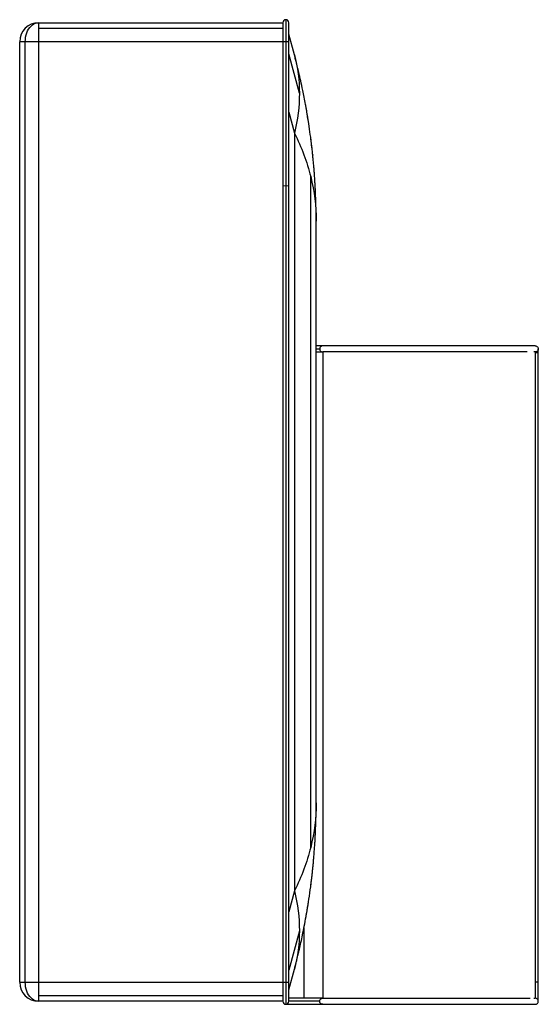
# Paper-space layout '_Left' of a CAD drawing. Header units: millimetres. Extents: x 0 to 684, y -6104 to -4806.
import ezdxf

# ---------------------------------------------------------------- set-up
doc = ezdxf.new("R2010")
doc.units = ezdxf.units.MM

psp = doc.layouts.new('_Left')

# ---------------------------------------------------------------- linework, layer by layer
at = {"color": 7, "linetype": 'Continuous', "lineweight": 25}
for p, q in [((25, -4810), (25, -6100)), ((25, -4810), (347, -4810)), ((347, -4810), (347, -6100)), ((351, -4806), (351, -6104)), ((355, -6100), (355, -4810)), ((25, -4817.3), (347, -4817.3)), ((362.3, -4852.4), (355, -4825)), ((0, -6075), (0, -4835)), ((355, -4835), (0, -4835)), ((7.3, -6075), (7.3, -4835)), ((368.9, -4903), (355, -4851)), ((365.5, -4864.8), (362.3, -4852.4)), ((355, -4928.1), (362.3, -4955.4)), ((362.3, -4955.4), (362.3, -5954.6)), ((385.5, -4975.1), (383.8, -4960.9)), ((386.5, -4984.1), (386.6, -4984.7)), ((383.8, -5897.1), (383.8, -5012.9)), ((389.7, -5025.2), (389.7, -5025)), ((391, -5838.6), (391, -5071.4)), ((399.7, -5236), (391, -5236)), ((391, -5240), (395.7, -5240)), ((684, -6100), (684, -5240)), ((391, -5244), (399.7, -5244)), ((399.7, -5244), (399.7, -6096)), ((680, -5244), (680, -6096)), ((684, -5245), (680, -5245)), ((383.8, -5949.1), (385, -5939.7)), ((362.3, -5954.6), (355, -5981.9)), ((368.9, -6007), (355, -6059)), ((375, -6096), (375, -6002.7)), ((362.3, -6057.6), (366, -6043.4)), ((355, -6085), (362.3, -6057.6)), ((0, -6075), (355, -6075)), ((684, -6075), (680, -6075)), ((347, -6092.7), (25, -6092.7)), ((347, -6100), (25, -6100)), ((399.7, -6096), (355, -6096)), ((395.7, -6100), (355, -6100)), ((351, -6104), (399.7, -6104))]:
    psp.add_line(p, q, dxfattribs=at)
at = {"color": 142, "linetype": 'Continuous', "lineweight": 18, "true_color": 0x0080c0}
psp.add_line((355, -5025), (347, -5025), dxfattribs=at)
at = {"color": 7, "linetype": 'Continuous', "lineweight": 25, "flags": 128}
for points in [[(7.3, -4835), (7.5, -4832), (7.8, -4829), (8.5, -4826.1), (9.3, -4823.4), (10.5, -4820.8), (11.8, -4818.4), (13.3, -4816.3), (15, -4814.4), (16.8, -4812.9), (18.7, -4811.6), (20.8, -4810.7), (22.9, -4810.2), (25, -4810)], [(25, -6100), (22.9, -6099.8), (20.8, -6099.3), (18.7, -6098.4), (16.8, -6097.1), (15, -6095.6), (13.3, -6093.7), (11.8, -6091.6), (10.5, -6089.2), (9.3, -6086.6), (8.5, -6083.9), (7.8, -6081), (7.5, -6078), (7.3, -6075)]]:
    psp.add_lwpolyline(points, dxfattribs=at)
at = {"color": 7, "linetype": 'Continuous', "lineweight": 25}
for centre, radius, start, end in [((25, -4835), 25, 90, 180), ((351, -4810), 4, 0, 180), ((25, -6075), 25, 180, 270), ((351, -6100), 4, 180, 0)]:
    psp.add_arc(centre, radius, start, end, dxfattribs=at)
for points in [[(362.3, -4852.4), (366.7, -4868.8), (368.9, -4885.8), (368.9, -4903)], [(368.9, -4903), (368.9, -4920.3), (366.7, -4937.9), (362.3, -4955.4)], [(362.3, -4955.4), (371.8, -4974.3), (379, -4993.5), (383.8, -5012.9)], [(383.8, -5012.9), (388.6, -5032.3), (391, -5051.8), (391, -5071.4)], [(391, -5838.6), (391, -5858.2), (388.6, -5877.7), (383.8, -5897.1)], [(383.8, -5897.1), (379, -5916.5), (371.8, -5935.7), (362.3, -5954.6)], [(362.3, -5954.6), (366.7, -5972.1), (368.9, -5989.7), (368.9, -6007)], [(368.9, -6007), (368.9, -6024.2), (366.7, -6041.2), (362.3, -6057.6)]]:
    psp.add_open_spline(points, degree=3, dxfattribs=at)
for points, knots in [([(380.8, -4939.8), (380.7, -4939.3), (380.5, -4938.3), (380.2, -4936.5), (379.9, -4934.4), (379.5, -4932.1), (379.1, -4929.8), (378.6, -4926.6), (377.9, -4922.6), (376.7, -4916.2), (375.2, -4908.4), (373.1, -4898), (370.8, -4887), (368.7, -4877.9), (367.2, -4871.8), (366.4, -4868.4), (365.4, -4864.4), (364.2, -4859.6), (363.3, -4856), (362.7, -4854)], [0, 0, 0, 0, 0.031053, 0.056794, 0.080241, 0.1037, 0.129874, 0.158773, 0.209704, 0.267384, 0.37743, 0.483149, 0.628772, 0.76273, 0.802075, 0.840172, 0.883511, 0.936669, 1, 1, 1, 1]), ([(383.8, -4960.9), (383.1, -4956.1), (381.9, -4947), (380.4, -4937.8), (379.7, -4933.5)], [0, 0, 0, 0, 0.52334, 1, 1, 1, 1]), ([(391, -5071.4), (391, -5069.3), (391, -5065.2), (390.9, -5058.6), (390.8, -5051.8), (390.6, -5044.4), (390.3, -5037.2), (390, -5030.8), (389.8, -5025.5), (389.5, -5020.9), (389.2, -5016.6), (388.9, -5012.3), (388.6, -5007.5), (388.2, -5002), (387.7, -4996.2), (387.1, -4990.4), (386.6, -4985.3), (386.2, -4981.1), (385.8, -4977.3), (385.3, -4973.1), (384.7, -4968), (384.2, -4964.3), (384, -4962.2)], [0, 0, 0, 0, 0.0587005, 0.1174496, 0.1806539, 0.2496898, 0.3244035, 0.3802783, 0.4292916, 0.4714902, 0.5069706, 0.5436859, 0.587355, 0.6379557, 0.6948597, 0.7495475, 0.7992414, 0.8347839, 0.8674899, 0.9041783, 0.9482179, 1, 1, 1, 1]), ([(386.5, -4983.8), (386.5, -4983.8), (386.5, -4983.8), (386.5, -4984.1), (386.5, -4984.1)], [0, 0, 0, 0, 0.8030711, 1, 1, 1, 1]), ([(399.7, -5236), (399.2, -5236), (398.6, -5236.1), (397.7, -5236.5), (397.3, -5236.8), (396.5, -5237.5), (396.2, -5238), (395.8, -5239), (395.7, -5239.5), (395.7, -5240)], [0, 0, 0, 0, 0.25, 0.25, 0.5, 0.5, 0.75, 0.75, 1, 1, 1, 1]), ([(395.7, -5240), (395.7, -5240.5), (395.8, -5241), (396.2, -5242), (396.5, -5242.5), (397.3, -5243.2), (397.7, -5243.5), (398.6, -5243.9), (399.2, -5244), (399.7, -5244)], [0, 0, 0, 0, 0.25, 0.25, 0.5, 0.5, 0.75, 0.75, 1, 1, 1, 1]), ([(680, -5236), (680, -5236), (676.9, -5236), (669.7, -5236), (667.3, -5236), (666.4, -5236), (664.7, -5236), (660, -5236), (652.1, -5236), (642.3, -5236), (637, -5236), (634.6, -5236), (633, -5236), (632.2, -5236), (624.8, -5236), (617.7, -5236), (602.6, -5236), (594.7, -5236), (578.2, -5236), (561.2, -5236), (540.7, -5236), (527.3, -5236), (521, -5236), (517.9, -5236), (516.7, -5236), (515.8, -5236), (515.4, -5236), (508, -5236), (495.3, -5236), (479.1, -5236), (472.1, -5236), (467.4, -5236), (465, -5236), (458.1, -5236), (451.2, -5236), (443.4, -5236), (440.2, -5236), (438.1, -5236), (437.1, -5236), (431.9, -5236), (426.2, -5236), (421.3, -5236), (419.3, -5236), (419, -5236), (418.2, -5236), (417.1, -5236), (413.5, -5236), (410.6, -5236), (408.7, -5236), (408.1, -5236), (407.7, -5236), (406.8, -5236), (403.8, -5236), (401.8, -5236), (399.7, -5236)], [0, 0, 0, 0, 0.125, 0.15625, 0.15625, 0.171875, 0.171875, 0.1875, 0.25, 0.28125, 0.296875, 0.304688, 0.304688, 0.3125, 0.3125, 0.375, 0.375, 0.4375, 0.4375, 0.5, 0.5625, 0.59375, 0.609375, 0.617188, 0.621094, 0.621094, 0.625, 0.625, 0.6875, 0.71875, 0.734375, 0.734375, 0.75, 0.75, 0.78125, 0.796875, 0.804688, 0.804688, 0.8125, 0.8125, 0.84375, 0.859375, 0.859375, 0.863281, 0.863281, 0.867188, 0.875, 0.90625, 0.914063, 0.914063, 0.921875, 0.921875, 0.9375, 1, 1, 1, 1]), ([(680, -5236), (680.5, -5236), (681, -5236.1), (682, -5236.5), (682.5, -5236.8), (683.2, -5237.5), (683.5, -5238), (683.9, -5239), (684, -5239.5), (684, -5240.5), (683.9, -5241), (683.5, -5242), (683.2, -5242.5), (682.5, -5243.2), (682, -5243.5), (681, -5243.9), (680.5, -5244), (680, -5244)], [0, 0, 0, 0, 0.125, 0.125, 0.25, 0.25, 0.375, 0.375, 0.5, 0.5, 0.625, 0.625, 0.75, 0.75, 0.875, 0.875, 1, 1, 1, 1]), ([(669.2, -5244), (668.9, -5244), (667.1, -5244), (662.9, -5244), (656.7, -5244), (649.3, -5244), (640.9, -5244), (631.5, -5244), (621.3, -5244), (610.3, -5244), (598.6, -5244), (586.5, -5244), (574.1, -5244), (561.5, -5244), (549.2, -5244), (537.2, -5244), (525.9, -5244), (515.5, -5244), (505.6, -5244), (495.6, -5244), (485, -5244), (473.9, -5244), (463.3, -5244), (453.5, -5244), (444.5, -5244), (436.7, -5244), (430, -5244), (424.6, -5244), (419.7, -5244), (415.5, -5244), (412.1, -5244), (409.5, -5244), (407.3, -5244), (405.7, -5244), (404.3, -5244), (403.1, -5244), (402, -5244), (400.8, -5244), (400.1, -5244), (399.7, -5244)], [0, 0, 0, 0, 0.010502, 0.048332, 0.085852, 0.12326, 0.160766, 0.198581, 0.23625, 0.273705, 0.311186, 0.348868, 0.386439, 0.423265, 0.458953, 0.493068, 0.525139, 0.554729, 0.579715, 0.607475, 0.637097, 0.667741, 0.698693, 0.724488, 0.750224, 0.775957, 0.795098, 0.814151, 0.833326, 0.852123, 0.869739, 0.886224, 0.901716, 0.91755, 0.93106, 0.945713, 0.961858, 0.979841, 1, 1, 1, 1]), ([(680, -5244), (679.9, -5244), (679.8, -5244), (678.7, -5244), (678.1, -5244)], [0, 0, 0, 0, 0.5090557, 1, 1, 1, 1]), ([(384, -5947.7), (384.1, -5946.5), (384.4, -5944.2), (384.9, -5940.1), (385.4, -5935.8), (386, -5930.8), (386.5, -5925.7), (387.1, -5920.5), (387.6, -5914.7), (388.1, -5908.5), (388.6, -5901.9), (389.1, -5895.3), (389.5, -5889.7), (389.7, -5885.3), (389.9, -5881.8), (390, -5878.9), (390.2, -5876), (390.3, -5872.9), (390.4, -5869.2), (390.6, -5864.5), (390.8, -5858.8), (390.9, -5852), (391, -5845.1), (391, -5840.7), (391, -5838.6)], [0, 0, 0, 0, 0.0287835, 0.0572059, 0.1026101, 0.148859, 0.1956117, 0.2433822, 0.2954446, 0.3512408, 0.4115228, 0.4730518, 0.5265301, 0.5645337, 0.5967969, 0.6233974, 0.649263, 0.6792698, 0.7134189, 0.7517039, 0.8110744, 0.8746654, 0.9380224, 1, 1, 1, 1]), ([(379.2, -5979.8), (380, -5975), (381.7, -5964.8), (383.1, -5954.5), (383.8, -5949.1)], [0, 0, 0, 0, 0.466674, 1, 1, 1, 1]), ([(362.7, -6056), (363.2, -6054.4), (363.9, -6051.5), (364.9, -6047.8), (365.6, -6045), (366.1, -6042.7), (366.8, -6039.8), (367.7, -6036.1), (369.2, -6030), (371, -6022.2), (373.2, -6012), (375.4, -6000.8), (377.2, -5991.2), (378.4, -5984.2), (379.1, -5980.1), (379.7, -5976.7), (380.1, -5974.1), (380.4, -5972.4), (380.6, -5971), (380.7, -5970.5), (380.7, -5970.3)], [0, 0, 0, 0, 0.050698, 0.090845, 0.120768, 0.145019, 0.170068, 0.2218, 0.276831, 0.381851, 0.495218, 0.631609, 0.769989, 0.81645, 0.863002, 0.905254, 0.932746, 0.957224, 0.979364, 1, 1, 1, 1]), ([(395.7, -6100), (395.7, -6099.5), (395.8, -6099), (396.2, -6098), (396.5, -6097.5), (397.3, -6096.8), (397.7, -6096.5), (398.6, -6096.1), (399.2, -6096), (399.7, -6096)], [0, 0, 0, 0, 0.25, 0.25, 0.5, 0.5, 0.75, 0.75, 1, 1, 1, 1]), ([(399.7, -6104), (399.2, -6104), (398.6, -6103.9), (397.7, -6103.5), (397.3, -6103.2), (396.5, -6102.5), (396.2, -6102), (395.8, -6101), (395.7, -6100.5), (395.7, -6100)], [0, 0, 0, 0, 0.25, 0.25, 0.5, 0.5, 0.75, 0.75, 1, 1, 1, 1]), ([(399.7, -6096), (400.1, -6096), (400.8, -6096), (402, -6096), (403.1, -6096), (404.3, -6096), (405.7, -6096), (407.3, -6096), (409.5, -6096), (412.1, -6096), (415.5, -6096), (419.7, -6096), (424.6, -6096), (430, -6096), (436.7, -6096), (444.5, -6096), (453.5, -6096), (463.3, -6096), (473.9, -6096), (485, -6096), (495.6, -6096), (505.6, -6096), (515.5, -6096), (525.9, -6096), (537.2, -6096), (549.2, -6096), (561.5, -6096), (574.1, -6096), (586.5, -6096), (598.6, -6096), (610.3, -6096), (621.3, -6096), (631.5, -6096), (640.9, -6096), (649.3, -6096), (656.6, -6096), (663, -6096), (668.2, -6096), (671.6, -6096), (673, -6096), (673.2, -6096)], [0, 0, 0, 0, 0.019418, 0.03674, 0.052291, 0.066405, 0.079419, 0.094671, 0.109593, 0.125472, 0.14244, 0.160545, 0.179015, 0.197368, 0.215805, 0.240592, 0.265381, 0.290228, 0.320042, 0.34956, 0.378093, 0.404831, 0.428899, 0.457401, 0.488293, 0.521153, 0.555529, 0.591001, 0.62719, 0.663487, 0.69959, 0.735668, 0.771951, 0.808376, 0.844503, 0.880536, 0.916676, 0.953115, 0.990198, 1, 1, 1, 1]), ([(678.1, -6096), (678.7, -6096), (679.8, -6096), (679.9, -6096), (680, -6096)], [0, 0, 0, 0, 0.490937, 1, 1, 1, 1]), ([(680, -6104), (680.5, -6104), (681, -6103.9), (682, -6103.5), (682.5, -6103.2), (683.2, -6102.5), (683.5, -6102), (683.9, -6101), (684, -6100.5), (684, -6099.5), (683.9, -6099), (683.5, -6098), (683.2, -6097.5), (682.5, -6096.8), (682, -6096.5), (681, -6096.1), (680.5, -6096), (680, -6096)], [0, 0, 0, 0, 0.125, 0.125, 0.25, 0.25, 0.375, 0.375, 0.5, 0.5, 0.625, 0.625, 0.75, 0.75, 0.875, 0.875, 1, 1, 1, 1]), ([(399.7, -6104), (401.8, -6104), (403.8, -6104), (406.8, -6104), (407.7, -6104), (408.1, -6104), (408.7, -6104), (410.6, -6104), (413.5, -6104), (417.1, -6104), (418.2, -6104), (419, -6104), (419.3, -6104), (421.3, -6104), (426.2, -6104), (431.9, -6104), (437.1, -6104), (438.1, -6104), (440.2, -6104), (443.4, -6104), (451.2, -6104), (458.1, -6104), (465, -6104), (467.4, -6104), (472.1, -6104), (479.1, -6104), (495.3, -6104), (508, -6104), (515.4, -6104), (515.8, -6104), (516.7, -6104), (517.9, -6104), (521, -6104), (527.3, -6104), (540.7, -6104), (561.2, -6104), (578.2, -6104), (594.7, -6104), (602.6, -6104), (617.7, -6104), (624.8, -6104), (632.2, -6104), (633, -6104), (634.6, -6104), (637, -6104), (642.3, -6104), (652.1, -6104), (660, -6104), (664.7, -6104), (666.4, -6104), (667.3, -6104), (669.7, -6104), (676.9, -6104), (680, -6104), (680, -6104)], [0, 0, 0, 0, 0.0625, 0.078125, 0.078125, 0.085938, 0.085938, 0.09375, 0.125, 0.132813, 0.136719, 0.136719, 0.140625, 0.140625, 0.15625, 0.1875, 0.1875, 0.195313, 0.195313, 0.203125, 0.21875, 0.25, 0.25, 0.265625, 0.265625, 0.28125, 0.3125, 0.375, 0.375, 0.378906, 0.378906, 0.382812, 0.390625, 0.40625, 0.4375, 0.5, 0.5625, 0.5625, 0.625, 0.625, 0.6875, 0.6875, 0.695312, 0.695312, 0.703125, 0.71875, 0.75, 0.8125, 0.828125, 0.828125, 0.84375, 0.84375, 0.875, 1, 1, 1, 1])]:
    psp.add_open_spline(points, degree=3, knots=knots, dxfattribs=at)

doc.saveas('drawing.dxf')
